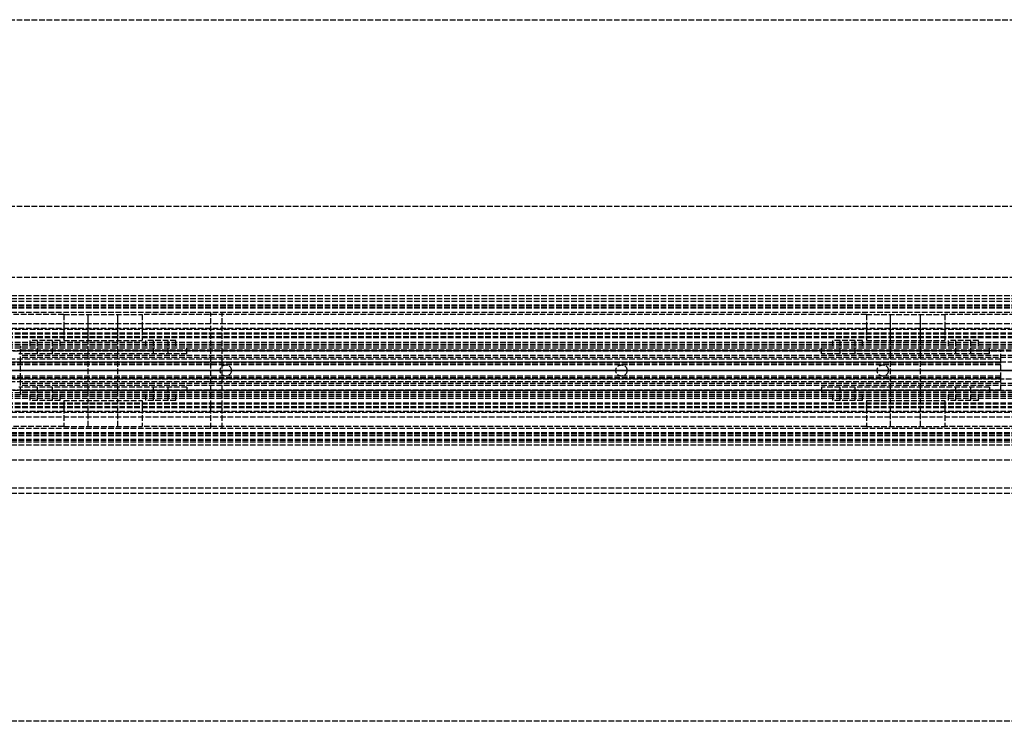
# Model space of a CAD drawing. Header units: millimetres. Extents: x 0 to 2000, y -94 to 94.
# Tile 9 of 12: x 151 to 415, y -94 to 94. Entities that reach past the tile are written whole.
import ezdxf

# ---------------------------------------------------------------- set-up
doc = ezdxf.new("R2010")
doc.units = ezdxf.units.MM
doc.header["$LTSCALE"] = 10
doc.linetypes.add('ALLCAD_Strich', pattern=[0.2, 0.15, -0.05])
doc.layers.add('BESCH_KONT_sich_schn_ansi_2d', color=40, linetype='Continuous')
doc.layers.add('BESCH_KONT_sich_schn_grun_2d', color=10, linetype='Continuous')

msp = doc.modelspace()

# ---------------------------------------------------------------- linework, layer by layer
at = {"layer": 'BESCH_KONT_sich_schn_ansi_2d', "linetype": 'ALLCAD_Strich'}
for p, q in [((0, 0, 2368), (2000, 0, 2368)), ((2000, 0, 2418), (0, 0, 2418)), ((0, 0, 6), (1030, 0, 6)), ((0, 0, 7), (1030, 0, 7)), ((2000, 0, 2365.5), (0, 0, 2365.5)), ((2000, 0, 2293.5), (0, 0, 2293.5)), ((0, 0, 23), (1030, 0, 23)), ((0, 0, 24), (1030, 0, 24)), ((0, 0, 24), (1030, 0, 24)), ((1030, 0, 2299.5), (0, 0, 2299.5)), ((2000, 0, 2306), (0, 0, 2306)), ((2000, 0, 2307.5), (0, 0, 2307.5)), ((2000, 0, 2312.5), (0, 0, 2312.5)), ((2000, 0, 2331.5), (0, 0, 2331.5)), ((2000, 0, 2333), (0, 0, 2333)), ((2000, 0, 2335.5), (0, 0, 2335.5)), ((2000, 0, 2342), (0, 0, 2342)), ((2000, 0, 2343.5), (0, 0, 2343.5)), ((2000, 0, 2365), (0, 0, 2365)), ((2000, 0, 2346.21), (0, 0, 2346.21)), ((2000, 0, 2344.44), (0, 0, 2344.44)), ((2000, 0, 2343.73), (0, 0, 2343.73)), ((2000, 0, 2345.5), (0, 0, 2345.5)), ((2000, 0, 2295), (0, 0, 2295)), ((2000, 0, 2303.5), (0, 0, 2303.5)), ((2000, 0, 2306), (0, 0, 2306)), ((2000, 0, 2343.73), (0, 0, 2343.73)), ((2000, 0, 2344.44), (0, 0, 2344.44)), ((2000, 0, 2346.5), (0, 0, 2346.5)), ((2000, 0, 2364), (0, 0, 2364)), ((2000, 0, 2305.5), (0.02, 0, 2305.5)), ((613, 0, 2335.4), (47, 0, 2335.4)), ((47, 0, 2331.4), (613, 0, 2331.4)), ((47, 0, 2327.4), (613, 0, 2327.4)), ((151, 0, 2325.9), (47, 0, 2325.9)), ((613, 0, 2334.4), (47, 0, 2334.4)), ((613, 0, 2334.9), (47, 0, 2334.9)), ((613, 0, 2339.4), (47, 0, 2339.4)), ((613, 0, 2339.9), (47, 0, 2339.9)), ((613, 0, 2333.9), (47, 0, 2333.9)), ((613, 0, 2332.4), (47, 0, 2332.4)), ((613, 0, 2326.4), (47, 0, 2326.4)), ((413.6, 0, 2314.15), (130.6, 0, 2314.15)), ((413.6, 0, 2313.4), (130.6, 0, 2313.4)), ((413.6, 0, 2311.4), (130.6, 0, 2311.4)), ((413.6, 0, 2330.4), (130.6, 0, 2330.4)), ((413.6, 0, 2331.4), (130.6, 0, 2331.4)), ((413.6, 0, 2327.4), (130.6, 0, 2327.4)), ((413.6, 0, 2321.9), (146.92, 0, 2321.9)), ((413.6, 0, 2321.15), (147.45, 0, 2321.15)), ((150.6, 0, 2322.9), (195.6, 0, 2322.9)), ((195.6, 0, 2312.4), (150.6, 0, 2312.4)), ((151, 0, 2311.4), (447, 0, 2311.4)), ((151, 0, 2312.4), (151, 0, 2303.4)), ((151, 0, 2322.9), (151, 0, 2312.4)), ((151, 0, 2325.4), (151, 0, 2322.9)), ((151, 0, 2325.9), (151, 0, 2325.4)), ((447, 0, 2308.9), (151, 0, 2308.9)), ((447, 0, 2304.9), (151, 0, 2304.9)), ((447, 0, 2303.4), (151, 0, 2303.4)), ((447, 0, 2312.4), (151, 0, 2312.4)), ((151, 0, 2310.4), (447, 0, 2310.4)), ((447, 0, 2322.9), (151, 0, 2322.9)), ((447, 0, 2323.9), (151, 0, 2323.9)), ((447, 0, 2325.4), (151, 0, 2325.4)), ((447, 0, 2325.9), (151, 0, 2325.9)), ((195.58, 0, 2322.9), (195.58, 0, 2322.89)), ((195.58, 0, 2322.89), (195.58, 0, 2322.89)), ((195.58, 0, 2322.9), (195.58, 0, 2322.89)), ((195.58, 0, 2322.9), (195.58, 0, 2322.9)), ((195.58, 0, 2322.89), (195.58, 0, 2322.89)), ((195.58, 0, 2322.89), (195.58, 0, 2322.9)), ((195.59, 0, 2322.9), (195.59, 0, 2322.9)), ((195.59, 0, 2322.9), (195.59, 0, 2322.89)), ((195.59, 0, 2322.9), (195.59, 0, 2322.9)), ((195.59, 0, 2322.9), (195.59, 0, 2322.9)), ((195.59, 0, 2322.9), (195.59, 0, 2322.9)), ((195.59, 0, 2322.89), (195.59, 0, 2322.89)), ((195.59, 0, 2322.89), (195.59, 0, 2322.89)), ((195.59, 0, 2322.89), (195.59, 0, 2322.89)), ((195.59, 0, 2322.9), (195.59, 0, 2322.9)), ((195.59, 0, 2322.9), (195.59, 0, 2322.9)), ((195.59, 0, 2322.89), (195.59, 0, 2322.9)), ((195.59, 0, 2322.89), (195.59, 0, 2322.9)), ((195.6, 0, 2322.9), (195.6, 0, 2312.4)), ((195.6, 0, 2322.9), (195.6, 0, 2322.89)), ((195.6, 0, 2322.89), (195.6, 0, 2322.89)), ((195.6, 0, 2322.9), (195.6, 0, 2322.89)), ((195.6, 0, 2322.9), (195.6, 0, 2322.9)), ((195.6, 0, 2322.89), (195.6, 0, 2322.89)), ((202, 0, 2348.5), (205, 0, 2348.5)), ((202, 0, 2348.5), (202, 0, 2365)), ((966, 0, 2365), (202, 0, 2365)), ((204.5, 0, 2339.9), (204.5, 0, 2335.4)), ((204.5, 0, 2331.4), (204.5, 0, 2334.4)), ((204.5, 0, 2308.9), (204.5, 0, 2311.4)), ((204.98, 0, 2348.5), (204.98, 0, 2348.49)), ((204.98, 0, 2348.5), (204.98, 0, 2348.49)), ((204.98, 0, 2348.5), (204.98, 0, 2348.49)), ((204.98, 0, 2348.49), (204.99, 0, 2348.49)), ((204.98, 0, 2348.49), (204.98, 0, 2348.49)), ((204.98, 0, 2348.49), (204.98, 0, 2348.49)), ((204.98, 0, 2348.5), (204.98, 0, 2348.49)), ((204.98, 0, 2348.5), (204.98, 0, 2348.49)), ((204.98, 0, 2348.5), (204.98, 0, 2348.49)), ((204.98, 0, 2348.5), (204.98, 0, 2348.49)), ((204.99, 0, 2348.49), (204.99, 0, 2348.5)), ((204.99, 0, 2348.5), (204.99, 0, 2348.49)), ((204.99, 0, 2348.5), (204.99, 0, 2348.49)), ((204.99, 0, 2348.49), (204.99, 0, 2348.49)), ((204.99, 0, 2348.49), (204.99, 0, 2348.49)), ((204.99, 0, 2348.5), (204.99, 0, 2348.49)), ((204.99, 0, 2348.5), (204.99, 0, 2348.49)), ((204.99, 0, 2348.5), (204.99, 0, 2348.49)), ((204.99, 0, 2348.5), (204.99, 0, 2348.49)), ((204.99, 0, 2348.5), (204.99, 0, 2348.49)), ((205, 0, 2348.49), (204.99, 0, 2348.49)), ((204.99, 0, 2348.5), (204.99, 0, 2348.49)), ((205, 0, 2348.5), (205, 0, 2348.49)), ((205, 0, 2348.5), (205, 0, 2348.49)), ((205, 0, 2348.5), (205, 0, 2348.49)), ((205, 0, 2348.49), (205, 0, 2348.49)), ((205, 0, 2348.49), (205, 0, 2348.49)), ((205, 0, 2348.5), (205, 0, 2348.49)), ((205, 0, 2348.5), (205, 0, 2348.49)), ((205, 0, 2348.5), (205, 0, 2348.49)), ((205, 0, 2348.5), (205, 0, 2343.5)), ((963, 0, 2343.5), (205, 0, 2343.5)), ((207.5, 0, 2339.9), (207.5, 0, 2335.4)), ((207.5, 0, 2331.4), (207.5, 0, 2334.4)), ((207.5, 0, 2308.9), (207.5, 0, 2311.4)), ((310.5, 0, 2339.9), (310.5, 0, 2335.4)), ((310.5, 0, 2331.4), (310.5, 0, 2334.4)), ((310.5, 0, 2308.9), (310.5, 0, 2311.4)), ((313.5, 0, 2339.9), (313.5, 0, 2335.4)), ((313.5, 0, 2331.4), (313.5, 0, 2334.4)), ((313.5, 0, 2308.9), (313.5, 0, 2311.4)), ((365.6, 0, 2322.9), (410.6, 0, 2322.9)), ((365.6, 0, 2312.4), (365.6, 0, 2322.9)), ((410.6, 0, 2312.4), (365.6, 0, 2312.4)), ((380.5, 0, 2339.9), (380.5, 0, 2335.4)), ((380.5, 0, 2331.4), (380.5, 0, 2334.4)), ((380.5, 0, 2308.9), (380.5, 0, 2311.4)), ((383.5, 0, 2339.9), (383.5, 0, 2335.4)), ((383.5, 0, 2331.4), (383.5, 0, 2334.4)), ((383.5, 0, 2308.9), (383.5, 0, 2311.4)), ((410.58, 0, 2322.9), (410.58, 0, 2322.89)), ((410.58, 0, 2322.89), (410.58, 0, 2322.89)), ((410.58, 0, 2322.9), (410.58, 0, 2322.89)), ((410.58, 0, 2322.9), (410.58, 0, 2322.9)), ((410.58, 0, 2322.89), (410.58, 0, 2322.89)), ((410.58, 0, 2322.89), (410.58, 0, 2322.9)), ((410.59, 0, 2322.9), (410.59, 0, 2322.9)), ((410.59, 0, 2322.9), (410.59, 0, 2322.89)), ((410.59, 0, 2322.9), (410.59, 0, 2322.9)), ((410.59, 0, 2322.9), (410.59, 0, 2322.9)), ((410.59, 0, 2322.9), (410.59, 0, 2322.9)), ((410.59, 0, 2322.89), (410.59, 0, 2322.89)), ((410.59, 0, 2322.89), (410.59, 0, 2322.89)), ((410.59, 0, 2322.89), (410.59, 0, 2322.89)), ((410.59, 0, 2322.9), (410.59, 0, 2322.9)), ((410.59, 0, 2322.9), (410.59, 0, 2322.9)), ((410.59, 0, 2322.89), (410.59, 0, 2322.9)), ((410.59, 0, 2322.89), (410.59, 0, 2322.9)), ((410.6, 0, 2322.9), (410.6, 0, 2312.4)), ((410.6, 0, 2322.9), (410.6, 0, 2322.89)), ((410.6, 0, 2322.89), (410.6, 0, 2322.89)), ((410.6, 0, 2322.9), (410.6, 0, 2322.89)), ((410.6, 0, 2322.9), (410.6, 0, 2322.9)), ((410.6, 0, 2322.89), (410.6, 0, 2322.89)), ((413.6, 0, 2314.15), (413.6, 0, 2321.15)), ((413.6, 0, 2321.15), (413.6, 0, 2321.9)), ((413.6, 0, 2321.9), (413.6, 0, 2327.4)), ((413.6, 0, 2313.4), (413.6, 0, 2314.15)), ((413.6, 0, 2311.4), (413.6, 0, 2313.4)), ((413.6, 0, 2327.4), (413.6, 0, 2331.4))]:
    msp.add_line(p, q, dxfattribs=at)
at = {"layer": 'BESCH_KONT_sich_schn_ansi_2d', "linetype": 'ALLCAD_Strich', "extrusion": (0, 1, 0)}
for centre in [(-157.6, 2318.4), (-188.6, 2318.4), (-372.6, 2318.4), (-403.6, 2318.4)]:
    msp.add_circle(centre, 4, dxfattribs=at)
at = {"layer": 'BESCH_KONT_sich_schn_ansi_2d', "linetype": 'ALLCAD_Strich', "extrusion": (0, -1, 0)}
for centre, radius in [((157.6, 2318.4), 2), ((173.1, 2318.4), 10.5), ((173.1, 2318.4), 4), ((173.1, 2318.4), 4), ((188.6, 2318.4), 2), ((372.6, 2318.4), 2), ((388.1, 2318.4), 10.5), ((388.1, 2318.4), 4), ((388.1, 2318.4), 4), ((403.6, 2318.4), 2)]:
    msp.add_circle(centre, radius, dxfattribs=at)
at = {"layer": 'BESCH_KONT_sich_schn_ansi_2d', "linetype": 'ALLCAD_Strich', "extrusion": (0, 1, 0)}
for centre, radius, start, end in [((-195.58, 2322.9), 0.00116, 90, 180), ((-195.58, 2322.89), 0.00116, 180, 270), ((-195.58, 2322.9), 0.00271, 0, 90), ((-195.58, 2322.89), 0.00271, 270, 0), ((-195.59, 2322.9), 0.00093, 90, 180), ((-195.59, 2322.9), 0.00093, 180, 270), ((-195.6, 2322.9), 0.00271, 0, 90), ((-195.6, 2322.89), 0.00271, 270, 0), ((-195.6, 2322.9), 0.00116, 90, 180), ((-195.6, 2322.89), 0.00116, 180, 270), ((-410.58, 2322.9), 0.00116, 90, 180), ((-410.58, 2322.89), 0.00116, 180, 270), ((-410.58, 2322.9), 0.00271, 0, 90), ((-410.58, 2322.89), 0.00271, 270, 0), ((-410.59, 2322.9), 0.00093, 90, 180), ((-410.59, 2322.9), 0.00093, 180, 270), ((-410.6, 2322.9), 0.00271, 0, 90), ((-410.6, 2322.89), 0.00271, 270, 0), ((-410.6, 2322.9), 0.00116, 90, 180), ((-410.6, 2322.89), 0.00116, 180, 270)]:
    msp.add_arc(centre, radius, start, end, dxfattribs=at)
at = {"layer": 'BESCH_KONT_sich_schn_ansi_2d', "linetype": 'ALLCAD_Strich', "extrusion": (0, -1, 0)}
for centre, radius, start, end in [((195.58, 2322.89), 0.00271, 270, 0), ((195.58, 2322.9), 0.00271, 0, 90), ((195.58, 2322.89), 0.00116, 180, 270), ((195.58, 2322.9), 0.00116, 90, 180), ((195.59, 2322.9), 0.00217, 270, 0), ((195.59, 2322.9), 0.00217, 360, 90), ((195.6, 2322.89), 0.00271, 270, 0), ((195.6, 2322.9), 0.00271, 0, 90), ((195.6, 2322.89), 0.00116, 180, 270), ((195.6, 2322.9), 0.00116, 90, 180), ((410.58, 2322.89), 0.00271, 270, 0), ((410.58, 2322.9), 0.00271, 0, 90), ((410.58, 2322.89), 0.00116, 180, 270), ((410.58, 2322.9), 0.00116, 90, 180), ((410.59, 2322.9), 0.00217, 270, 0), ((410.59, 2322.9), 0.00217, 360, 90), ((410.6, 2322.89), 0.00271, 270, 0), ((410.6, 2322.9), 0.00271, 0, 90), ((410.6, 2322.89), 0.00116, 180, 270), ((410.6, 2322.9), 0.00116, 90, 180)]:
    msp.add_arc(centre, radius, start, end, dxfattribs=at)
at = {"layer": 'BESCH_KONT_sich_schn_grun_2d', "linetype": 'ALLCAD_Strich'}
for p, q in [((0, 94), (2000, 94)), ((0, 44), (2000, 44)), ((0, 25), (2000, 25)), ((2000, 20), (0, 20)), ((2000, 19.21), (0, 19.21)), ((2000, 18.5), (0, 18.5)), ((2000, 17.5), (0, 17.5)), ((2000, 17.44), (0, 17.44)), ((2000, 17), (0, 17)), ((2000, 16.73), (0, 16.73)), ((2000, 15.5), (0, 15.5)), ((162.6, 15), (134.1, 15)), ((162.6, 15), (183.6, 15)), ((162.6, 15), (162.6, 8)), ((169.1, -15), (169.1, 15)), ((169.1, 8), (169.1, 15)), ((177.1, -15), (177.1, 15)), ((177.1, 8), (177.1, 15)), ((183.6, 15), (183.6, 8)), ((377.6, 15), (183.6, 15)), ((202, -15.5), (202, 15.5)), ((966, 15.5), (202, 15.5)), ((204.98, 15.5), (204.98, 15.49)), ((204.98, 15.5), (204.98, 15.49)), ((204.98, 15.49), (204.98, 15.5)), ((204.98, 15.5), (204.98, 15.5)), ((204.98, 15.49), (204.98, 15.49)), ((204.98, 15.49), (204.98, 15.49)), ((204.99, 15.5), (204.99, 15.49)), ((204.99, 15.49), (204.99, 15.5)), ((204.99, 15.5), (204.99, 15.5)), ((204.99, 15.5), (204.99, 15.5)), ((204.99, 15.5), (204.99, 15.5)), ((204.99, 15.49), (204.99, 15.5)), ((204.99, 15.5), (204.99, 15.5)), ((204.99, 15.49), (204.99, 15.5)), ((204.99, 15.5), (204.99, 15.49)), ((204.99, 15.49), (204.99, 15.49)), ((204.99, 15.49), (204.99, 15.49)), ((204.99, 15.49), (204.99, 15.49)), ((205, 15.5), (205, 15.49)), ((205, 15.49), (205, 15.5)), ((205, 15.49), (205, 15.5)), ((205, 15.5), (205, 15.5)), ((205, 15.5), (205, 15.5)), ((205, 15.49), (205, 15.49)), ((205, -15.5), (205, 15.49)), ((205, 15.49), (205, 15.49)), ((377.6, 15), (398.6, 15)), ((377.6, 15), (377.6, 8)), ((384.1, -15), (384.1, 15)), ((384.1, 8), (384.1, 15)), ((392.1, -15), (392.1, 15)), ((392.1, 8), (392.1, 15)), ((398.6, 15), (398.6, 8)), ((821.4, 15), (398.6, 15)), ((2000, 12.5), (0, 12.5)), ((2000, 11.25), (0, 11.25)), ((613, 11), (47, 11)), ((613, 10), (47, 10)), ((613, 9.75), (47, 9.75)), ((613, 9), (47, 9)), ((613, 8.75), (47, 8.75)), ((161.6, 8), (153.6, 8)), ((153.6, 6.5), (153.6, 8)), ((155.6, 4.5), (155.6, 8)), ((159.6, 4.5), (159.6, 8)), ((161.6, 6.5), (161.6, 8)), ((162.6, 8), (183.6, 8)), ((192.6, 8), (184.6, 8)), ((184.6, 6.5), (184.6, 8)), ((186.6, 4.5), (186.6, 8)), ((190.6, 4.5), (190.6, 8)), ((192.6, 6.5), (192.6, 8)), ((376.6, 8), (368.6, 8)), ((368.6, 6.5), (368.6, 8)), ((370.6, 4.5), (370.6, 8)), ((374.6, 4.5), (374.6, 8)), ((376.6, 6.5), (376.6, 8)), ((377.6, 8), (398.6, 8)), ((407.6, 8), (399.6, 8)), ((399.6, 6.5), (399.6, 8)), ((401.6, 4.5), (401.6, 8)), ((405.6, 4.5), (405.6, 8)), ((407.6, 6.5), (407.6, 8)), ((613, 7.5), (47, 7.5)), ((613, 7), (47, 7)), ((613, 6.5), (47, 6.5)), ((151, 6), (47, 6)), ((151, 6.5), (151, 6)), ((151, 2.25), (151, 6)), ((447, 6), (151, 6)), ((151, 5.5), (447, 5.5)), ((169.1, 4.5), (169.1, 6.5)), ((177.1, 4.5), (177.1, 6.5)), ((195.6, 4.5), (195.6, 6.5)), ((365.6, 4.5), (365.6, 6.5)), ((384.1, 4.5), (384.1, 6.5)), ((392.1, 4.5), (392.1, 6.5)), ((410.6, 4.5), (410.6, 6.5)), ((47.02, 5.25), (613, 5.25)), ((413.6, 5.25), (130.6, 5.25)), ((413.6, 3), (130.6, 3)), ((195.58, 4.5), (150.6, 4.5)), ((447, 4), (151, 4)), ((447, 3.5), (151, 3.5)), ((195.6, 4.5), (195.58, 4.5)), ((195.58, 4.5), (195.58, 4.5)), ((195.58, 4.5), (195.58, 4.49)), ((195.58, 4.5), (195.58, 4.49)), ((195.58, 4.5), (195.58, 4.49)), ((195.58, 4.5), (195.58, 4.49)), ((195.58, 4.5), (195.58, 4.5)), ((195.58, 4.5), (195.58, 4.5)), ((195.58, 4.5), (195.58, 4.49)), ((195.58, 4.5), (195.58, 4.49)), ((195.58, 4.5), (195.58, 4.49)), ((195.58, 4.49), (195.59, 4.49)), ((195.58, 4.49), (195.58, 4.49)), ((195.58, 4.49), (195.58, 4.49)), ((195.59, 4.49), (195.59, 4.5)), ((195.59, 4.5), (195.59, 4.49)), ((195.59, 4.5), (195.59, 4.49)), ((195.59, 4.5), (195.59, 4.49)), ((195.59, 4.5), (195.59, 4.49)), ((195.59, 4.5), (195.59, 4.49)), ((195.59, 4.5), (195.59, 4.49)), ((195.59, 4.5), (195.59, 4.49)), ((195.59, 4.5), (195.59, 4.49)), ((195.59, 4.49), (195.59, 4.49)), ((195.59, 4.49), (195.59, 4.49)), ((195.6, 4.49), (195.59, 4.49)), ((195.6, 4.5), (195.6, 4.5)), ((195.6, 4.5), (195.6, 4.49)), ((195.6, 4.5), (195.6, 4.49)), ((195.6, 4.5), (195.6, 4.49)), ((195.6, 4.5), (195.6, 4.49)), ((195.6, 4.5), (195.6, 4.49)), ((195.6, 4.5), (195.6, 4.5)), ((195.6, 4.5), (195.6, 4.5)), ((195.6, 4.5), (195.6, 4.49)), ((195.6, 4.5), (195.6, 4.49)), ((195.6, 4.5), (195.6, 4.5)), ((195.6, 4.49), (195.6, 4.49)), ((195.6, 4.49), (195.6, 4.49)), ((410.58, 4.5), (365.6, 4.5)), ((410.6, 4.5), (410.58, 4.5)), ((410.58, 4.5), (410.58, 4.5)), ((410.58, 4.5), (410.58, 4.49)), ((410.58, 4.5), (410.58, 4.49)), ((410.58, 4.5), (410.58, 4.49)), ((410.58, 4.5), (410.58, 4.49)), ((410.58, 4.5), (410.58, 4.5)), ((410.58, 4.5), (410.58, 4.5)), ((410.58, 4.5), (410.58, 4.49)), ((410.58, 4.5), (410.58, 4.49)), ((410.58, 4.5), (410.58, 4.49)), ((410.58, 4.49), (410.59, 4.49)), ((410.58, 4.49), (410.58, 4.49)), ((410.58, 4.49), (410.58, 4.49)), ((410.59, 4.49), (410.59, 4.5)), ((410.59, 4.5), (410.59, 4.49)), ((410.59, 4.5), (410.59, 4.49)), ((410.59, 4.5), (410.59, 4.49)), ((410.59, 4.5), (410.59, 4.49)), ((410.59, 4.5), (410.59, 4.49)), ((410.59, 4.5), (410.59, 4.49)), ((410.59, 4.5), (410.59, 4.49)), ((410.59, 4.5), (410.59, 4.49)), ((410.59, 4.49), (410.59, 4.49)), ((410.59, 4.49), (410.59, 4.49)), ((410.6, 4.49), (410.59, 4.49)), ((410.6, 4.5), (410.6, 4.5)), ((410.6, 4.5), (410.6, 4.49)), ((410.6, 4.5), (410.6, 4.49)), ((410.6, 4.5), (410.6, 4.49)), ((410.6, 4.5), (410.6, 4.49)), ((410.6, 4.5), (410.6, 4.49)), ((410.6, 4.5), (410.6, 4.5)), ((410.6, 4.5), (410.6, 4.5)), ((410.6, 4.5), (410.6, 4.49)), ((410.6, 4.5), (410.6, 4.49)), ((410.6, 4.5), (410.6, 4.5)), ((410.6, 4.49), (410.6, 4.49)), ((410.6, 4.49), (410.6, 4.49)), ((413.6, 3), (413.6, 5.25)), ((413.6, 2), (413.6, 3)), ((613, 2.25), (47, 2.25)), ((413.6, 2.25), (130.6, 2.25)), ((413.6, 2), (130.6, 2)), ((413.6, 1.5), (147.45, 1.5)), ((151, -2.25), (151, 2.25)), ((413.6, -2), (413.6, 2)), ((47, -2.25), (613, -2.25)), ((413.6, -2), (130.6, -2)), ((413.6, -2.25), (130.6, -2.25)), ((413.6, -1.5), (147.45, -1.5)), ((151, -6), (151, -2.25)), ((413.6, -3), (413.6, -2)), ((47, -5.25), (613, -5.25)), ((413.6, -3), (130.6, -3)), ((413.6, -5.25), (130.6, -5.25)), ((195.6, -4.5), (150.6, -4.5)), ((447, -3.5), (151, -3.5)), ((447, -4), (151, -4)), ((155.6, -8), (155.6, -4.5)), ((159.6, -8), (159.6, -4.5)), ((169.1, -6.5), (169.1, -4.5)), ((177.1, -6.5), (177.1, -4.5)), ((186.6, -8), (186.6, -4.5)), ((190.6, -8), (190.6, -4.5)), ((195.6, -4.5), (195.6, -6.5)), ((365.6, -4.5), (365.6, -6.5)), ((410.6, -4.5), (365.6, -4.5)), ((370.6, -8), (370.6, -4.5)), ((374.6, -8), (374.6, -4.5)), ((384.1, -6.5), (384.1, -4.5)), ((392.1, -6.5), (392.1, -4.5)), ((401.6, -8), (401.6, -4.5)), ((405.6, -8), (405.6, -4.5)), ((410.6, -4.5), (410.6, -6.5)), ((413.6, -5.25), (413.6, -3)), ((151, -6), (47, -6)), ((613, -6.5), (47, -6.5)), ((613, -7), (47, -7)), ((613, -7.5), (47, -7.5)), ((447, -5.5), (151, -5.5)), ((151, -6), (151, -6.5)), ((447, -6), (151, -6)), ((153.6, -8), (153.6, -6.5)), ((161.6, -8), (161.6, -6.5)), ((184.6, -8), (184.6, -6.5)), ((192.6, -8), (192.6, -6.5)), ((368.6, -8), (368.6, -6.5)), ((376.6, -8), (376.6, -6.5)), ((399.6, -8), (399.6, -6.5)), ((407.6, -8), (407.6, -6.5)), ((613, -8.75), (47, -8.75)), ((613, -9), (47, -9)), ((613, -9.75), (47, -9.75)), ((613, -10), (47, -10)), ((161.6, -8), (153.6, -8)), ((162.6, -8), (183.6, -8)), ((162.6, -8), (162.6, -15)), ((169.1, -15), (169.1, -8)), ((177.1, -15), (177.1, -8)), ((183.6, -8), (183.6, -15)), ((192.6, -8), (184.6, -8)), ((376.6, -8), (368.6, -8)), ((377.6, -8), (398.6, -8)), ((377.6, -8), (377.6, -15)), ((384.1, -15), (384.1, -8)), ((392.1, -15), (392.1, -8)), ((398.6, -8), (398.6, -15)), ((407.6, -8), (399.6, -8)), ((2000, -11.25), (0, -11.25)), ((2000, -12.5), (0, -12.5)), ((613, -11), (47, -11)), ((2000, -15.5), (0, -15.5)), ((162.6, -15), (134.1, -15)), ((162.6, -15), (183.6, -15)), ((377.6, -15), (183.6, -15)), ((966, -15.5), (202, -15.5)), ((377.6, -15), (398.6, -15)), ((821.4, -15), (398.6, -15)), ((2000, -16.73), (0, -16.73)), ((2000, -16.73), (0, -16.73)), ((2000, -17), (0, -17)), ((2000, -17.44), (0, -17.44)), ((2000, -17.44), (0, -17.44)), ((2000, -17.5), (0, -17.5)), ((2000, -17.5), (0, -17.5)), ((2000, -18.5), (0, -18.5)), ((2000, -18.79), (0, -18.79)), ((2000, -19.21), (0, -19.21)), ((2000, -19.21), (0, -19.21)), ((2000, -20), (0, -20)), ((2000, -24), (0, -24)), ((2000, -31.5), (0, -31.5)), ((2000, -33), (0, -33)), ((2000, -94), (0, -94))]:
    msp.add_line(p, q, dxfattribs=at)
for centre in [(206, 0), (312, 0), (382, 0)]:
    msp.add_circle(centre, 1.5, dxfattribs=at)
for centre, radius, start, end in [((204.98, 15.5), 0.00271, 90, 180), ((204.98, 15.5), 0.00271, 0, 90), ((204.98, 15.5), 0.00116, 0, 90), ((204.98, 15.5), 0.00116, 90, 180), ((204.98, 15.49), 0.00271, 180, 270), ((204.98, 15.49), 0.00271, 270, 0), ((204.98, 15.49), 0.00116, 270, 360), ((204.98, 15.49), 0.00116, 180, 270), ((204.99, 15.5), 0.00217, 360, 90), ((204.99, 15.49), 0.00093, 0, 90), ((205, 15.5), 0.00271, 90, 180), ((204.99, 15.49), 0.00217, 270, 0), ((204.99, 15.49), 0.00093, 270, 0), ((205, 15.49), 0.00271, 180, 270), ((205, 15.5), 0.00116, 0, 90), ((205, 15.5), 0.00271, 0, 90), ((205, 15.5), 0.00116, 90, 180), ((205, 15.49), 0.00271, 270, 0), ((205, 15.49), 0.00116, 270, 360), ((205, 15.49), 0.00116, 180, 270)]:
    msp.add_arc(centre, radius, start, end, dxfattribs=at)

doc.saveas('drawing.dxf')
